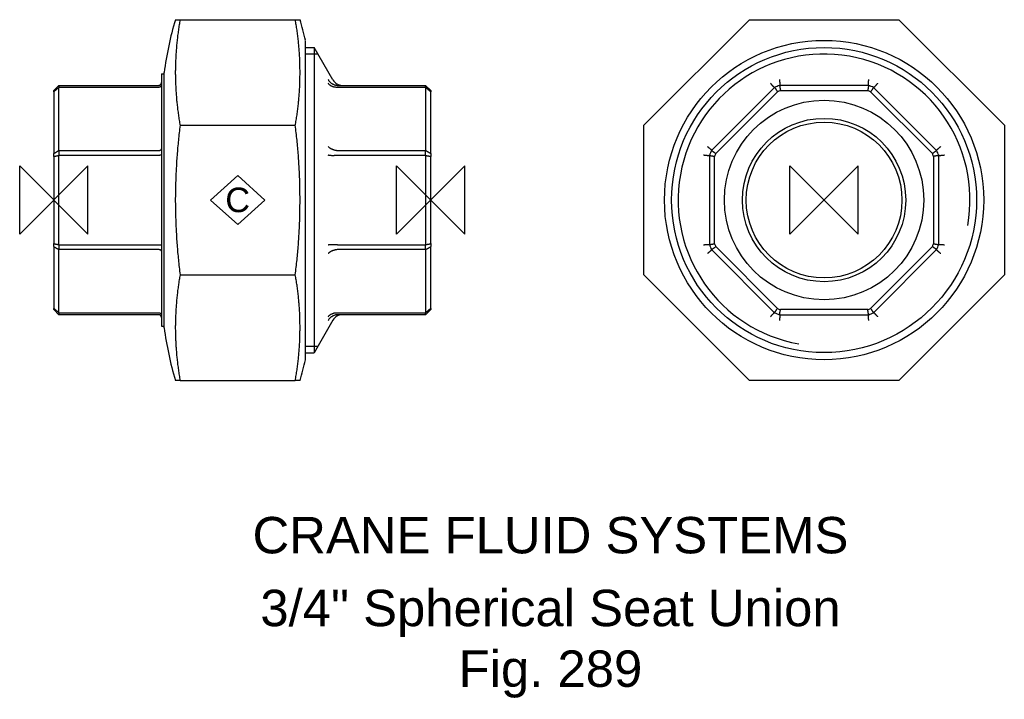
# Model space of a CAD drawing. Extents: x -5 to 131, y -69 to 25.
import ezdxf

# ---------------------------------------------------------------- set-up
doc = ezdxf.new("R2010")
doc.units = 0
doc.header["$MEASUREMENT"] = 0
doc.layers.get('0').update_dxf_attribs({"linetype": 'CONTINUOUS'})
for name, color, linetype in [('DETAIL', 2, 'CONTINUOUS'), ('ORIGIN', 6, 'CONTINUOUS'), ('SYMBOL', 3, 'CONTINUOUS')]:
    doc.layers.add(name, color=color, linetype=linetype)
doc.layers.add('TEXT', color=7, linetype='CONTINUOUS', lineweight=13)
doc.styles.add('fastrack', font='ARIAL.TTF')

# ---------------------------------------------------------------- blocks, each defined once
blk = doc.blocks.new('C Symbol')
at = {"layer": 'SYMBOL'}
for p, q in [((-10, 0), (0, 9)), ((0, 9), (10, 0)), ((0, -9), (-10, 0)), ((10, 0), (0, -9))]:
    blk.add_line(p, q, dxfattribs=at)
at = {"layer": 'SYMBOL', "insert": (0, 0), "char_height": 9, "attachment_point": 5, "style": 'fastrack'}
blk.add_mtext('C', dxfattribs=at)
blk = doc.blocks.new('ZPO')
at = {"layer": 'ORIGIN'}
for p, q in [((-20, 20), (20, -20)), ((20, 20), (-20, -20)), ((-20, -20), (-20, 20)), ((20, -20), (20, 20))]:
    blk.add_line(p, q, dxfattribs=at)

msp = doc.modelspace()

# ---------------------------------------------------------------- linework, layer by layer
at = {"layer": 'DETAIL'}
for p, q in [((16.7, 24.76), (17.36, 24.76)), ((17.36, 24.76), (33.18, 24.76)), ((33.18, 24.76), (33.84, 24.76)), ((81.09, 10.26), (95.59, 24.76)), ((95.59, 24.76), (116.11, 24.76)), ((116.11, 24.76), (130.62, 10.26)), ((34.58, -21.93), (34.58, 21.93)), ((34.58, 20.95), (35.79, 20.95)), ((38.36, 16.5), (35.79, 20.95)), ((35.79, 20.95), (35.79, -20.96)), ((36.31, 20.05), (34.58, 20.05)), ((14.8, 17.33), (14.8, -17.34)), ((14.8, 17.33), (15.15, 17.33)), ((15.15, -17.53), (15.15, 17.53)), ((0, 15.05), (0.7, 15.75)), ((0, 14.88), (0, 15.05)), ((0.7, 15.75), (0.7, 15.47)), ((0.7, 15.75), (14.4, 15.75)), ((0.7, 6.8), (0.7, 15.47)), ((14.4, 15.47), (0.7, 15.47)), ((39.05, 15.75), (51.09, 15.75)), ((51.09, 15.47), (39.05, 15.47)), ((51.09, 15.75), (51.79, 15.05)), ((51.09, 15.47), (51.09, 15.75)), ((51.09, 15.47), (51.09, 6.8)), ((51.79, 15.05), (51.79, 14.88)), ((99.05, 15.47), (90.38, 6.8)), ((99.05, 15.47), (99.04, 15.47)), ((111.98, 15.75), (99.72, 15.75)), ((99.73, 15.75), (99.72, 15.75)), ((99.86, 15.05), (111.85, 15.05)), ((111.98, 15.75), (111.98, 15.75)), ((121.32, 6.8), (112.66, 15.47)), ((112.66, 15.47), (112.66, 15.47)), ((0, 14.88), (0, 6.4)), ((51.79, 6.4), (51.79, 14.88)), ((90.97, 6.4), (99.45, 14.88)), ((112.25, 14.88), (120.73, 6.4)), ((17.36, 10.26), (33.18, 10.26)), ((81.09, -10.26), (81.09, 10.26)), ((130.62, 10.26), (130.62, -10.26)), ((0.7, 6.8), (0.7, 6.13)), ((0.7, 6.8), (14.4, 6.8)), ((39.05, 6.8), (51.09, 6.8)), ((51.09, 6.13), (51.09, 6.8)), ((90.38, 6.81), (90.38, 6.8)), ((121.32, 6.8), (121.32, 6.81)), ((0, 5.99), (0, 6.4)), ((0, 5.99), (0, -5.99)), ((0.7, -6.13), (0.7, 6.13)), ((14.4, 6.13), (0.7, 6.13)), ((51.09, 6.13), (39.05, 6.13)), ((51.09, 6.13), (51.09, -6.13)), ((51.79, 6.4), (51.79, 5.99)), ((51.79, -5.99), (51.79, 5.99)), ((90.1, 6.13), (90.1, -6.13)), ((90.1, 6.13), (90.1, 6.13)), ((90.8, -5.99), (90.8, 5.99)), ((120.9, 5.99), (120.9, -5.99)), ((121.6, -6.13), (121.6, 6.13)), ((121.6, 6.13), (121.6, 6.13)), ((0, -6.4), (0, -5.99)), ((0, -6.4), (0, -14.88)), ((0.7, -6.13), (0.7, -6.8)), ((0.7, -6.13), (14.4, -6.13)), ((39.05, -6.13), (51.09, -6.13)), ((51.09, -6.8), (51.09, -6.13)), ((51.79, -5.99), (51.79, -6.4)), ((51.79, -14.88), (51.79, -6.4)), ((90.1, -6.13), (90.1, -6.13)), ((99.45, -14.88), (90.97, -6.4)), ((120.73, -6.4), (112.25, -14.88)), ((121.6, -6.13), (121.6, -6.13)), ((0.7, -15.47), (0.7, -6.8)), ((14.4, -6.8), (0.7, -6.8)), ((51.09, -6.8), (39.05, -6.8)), ((51.09, -6.8), (51.09, -15.47)), ((90.38, -6.8), (99.05, -15.47)), ((90.38, -6.8), (90.38, -6.81)), ((112.66, -15.47), (121.32, -6.8)), ((121.32, -6.81), (121.32, -6.8)), ((17.36, -10.26), (33.18, -10.26)), ((95.59, -24.77), (81.09, -10.26)), ((130.62, -10.26), (116.11, -24.77)), ((0, -15.05), (0, -14.88)), ((51.79, -14.88), (51.79, -15.05)), ((0, -15.05), (0.7, -15.75)), ((0.7, -15.47), (0.7, -15.75)), ((0.7, -15.47), (14.4, -15.47)), ((14.4, -15.75), (0.7, -15.75)), ((39.05, -15.47), (51.09, -15.47)), ((51.09, -15.75), (39.05, -15.75)), ((51.09, -15.75), (51.79, -15.05)), ((51.09, -15.75), (51.09, -15.47)), ((99.04, -15.47), (99.05, -15.47)), ((99.72, -15.75), (111.98, -15.75)), ((99.72, -15.75), (99.73, -15.75)), ((111.85, -15.05), (99.86, -15.05)), ((111.98, -15.75), (111.98, -15.75)), ((112.66, -15.47), (112.66, -15.47)), ((14.8, -17.34), (15.15, -17.34)), ((38.36, -16.5), (35.79, -20.96)), ((34.58, -20.05), (36.31, -20.05)), ((34.58, -20.96), (35.79, -20.96)), ((17.36, -24.77), (16.7, -24.77)), ((17.36, -24.77), (33.18, -24.77)), ((33.84, -24.77), (33.18, -24.77)), ((116.11, -24.77), (95.59, -24.77))]:
    msp.add_line(p, q, dxfattribs=at)
at = {"layer": 'DETAIL', "flags": 128}
for points in [[(17.36, 24.76), (17.33, 24.58), (17.29, 24.4), (17.26, 24.22), (17.23, 24.04), (17.2, 23.86), (17.17, 23.68), (17.15, 23.5), (17.12, 23.32), (17.09, 23.13), (17.07, 22.95), (17.04, 22.77), (17.02, 22.59), (17, 22.41), (16.98, 22.23), (16.96, 22.05), (16.94, 21.87), (16.92, 21.69), (16.9, 21.51), (16.88, 21.33), (16.87, 21.16), (16.85, 20.98), (16.84, 20.8), (16.82, 20.62), (16.81, 20.44), (16.8, 20.27), (16.79, 20.09), (16.77, 19.92), (16.76, 19.74), (16.76, 19.57), (16.75, 19.39), (16.74, 19.22), (16.73, 19.04), (16.73, 18.87), (16.72, 18.7), (16.72, 18.53), (16.71, 18.36), (16.71, 18.19), (16.71, 18.02), (16.71, 17.85), (16.7, 17.68), (16.7, 17.51), (16.7, 17.34), (16.71, 17.18), (16.71, 17.01), (16.71, 16.84), (16.71, 16.67), (16.72, 16.5), (16.72, 16.32), (16.73, 16.15), (16.73, 15.98), (16.74, 15.81), (16.75, 15.63), (16.76, 15.46), (16.76, 15.28), (16.77, 15.11), (16.79, 14.93), (16.8, 14.75), (16.81, 14.58), (16.82, 14.4), (16.84, 14.22), (16.85, 14.05), (16.87, 13.87), (16.88, 13.69), (16.9, 13.51), (16.92, 13.33), (16.94, 13.15), (16.96, 12.97), (16.98, 12.79), (17, 12.61), (17.02, 12.43), (17.04, 12.25), (17.07, 12.07), (17.09, 11.89), (17.12, 11.71), (17.15, 11.53), (17.17, 11.35), (17.2, 11.16), (17.23, 10.98), (17.26, 10.8), (17.29, 10.62), (17.33, 10.44), (17.36, 10.26)], [(33.18, 10.26), (33.22, 10.44), (33.25, 10.62), (33.28, 10.8), (33.31, 10.98), (33.34, 11.16), (33.37, 11.35), (33.4, 11.53), (33.42, 11.71), (33.45, 11.89), (33.47, 12.07), (33.5, 12.25), (33.52, 12.43), (33.54, 12.61), (33.57, 12.79), (33.59, 12.97), (33.61, 13.15), (33.62, 13.33), (33.64, 13.51), (33.66, 13.69), (33.68, 13.87), (33.69, 14.05), (33.71, 14.22), (33.72, 14.4), (33.73, 14.58), (33.75, 14.75), (33.76, 14.93), (33.77, 15.11), (33.78, 15.28), (33.79, 15.46), (33.79, 15.63), (33.8, 15.81), (33.81, 15.98), (33.82, 16.15), (33.82, 16.32), (33.83, 16.5), (33.83, 16.67), (33.83, 16.84), (33.83, 17.01), (33.84, 17.18), (33.84, 17.34), (33.84, 17.51), (33.84, 17.68), (33.84, 17.85), (33.83, 18.02), (33.83, 18.19), (33.83, 18.36), (33.83, 18.53), (33.82, 18.7), (33.82, 18.87), (33.81, 19.04), (33.8, 19.22), (33.79, 19.39), (33.79, 19.57), (33.78, 19.74), (33.77, 19.92), (33.76, 20.09), (33.75, 20.27), (33.73, 20.44), (33.72, 20.62), (33.71, 20.8), (33.69, 20.98), (33.68, 21.16), (33.66, 21.33), (33.64, 21.51), (33.62, 21.69), (33.61, 21.87), (33.59, 22.05), (33.57, 22.23), (33.54, 22.41), (33.52, 22.59), (33.5, 22.77), (33.47, 22.95), (33.45, 23.13), (33.42, 23.32), (33.4, 23.5), (33.37, 23.68), (33.34, 23.86), (33.31, 24.04), (33.28, 24.22), (33.25, 24.4), (33.22, 24.58), (33.18, 24.76)], [(37.7, 16.55), (37.73, 16.49), (37.77, 16.43), (37.81, 16.38), (37.85, 16.33), (37.89, 16.28), (37.94, 16.23), (37.98, 16.18), (38.03, 16.14), (38.08, 16.09), (38.13, 16.05), (38.19, 16.02), (38.24, 15.98), (38.3, 15.95), (38.36, 15.92), (38.42, 15.89), (38.48, 15.86), (38.54, 15.84), (38.61, 15.82), (38.67, 15.8), (38.73, 15.78), (38.8, 15.77), (38.87, 15.76), (38.93, 15.75), (39, 15.75)], [(99.71, 16.55), (99.72, 16.49), (99.72, 16.43), (99.73, 16.38), (99.73, 16.33), (99.74, 16.28), (99.74, 16.23), (99.75, 16.18), (99.75, 16.14), (99.75, 16.09), (99.76, 16.05), (99.76, 16.02), (99.76, 15.98), (99.76, 15.95), (99.76, 15.92), (99.76, 15.89), (99.76, 15.86), (99.75, 15.84), (99.75, 15.82), (99.75, 15.8), (99.75, 15.78), (99.74, 15.77), (99.74, 15.76), (99.73, 15.75), (99.73, 15.75)], [(111.98, 15.75), (111.97, 15.75), (111.97, 15.76), (111.96, 15.77), (111.96, 15.78), (111.95, 15.8), (111.95, 15.82), (111.95, 15.84), (111.95, 15.86), (111.94, 15.89), (111.94, 15.92), (111.94, 15.95), (111.94, 15.98), (111.95, 16.02), (111.95, 16.05), (111.95, 16.09), (111.95, 16.14), (111.96, 16.18), (111.96, 16.23), (111.96, 16.28), (111.97, 16.33), (111.97, 16.38), (111.98, 16.43), (111.99, 16.49), (111.99, 16.55)], [(0, 14.88), (0.03, 14.91), (0.06, 14.93), (0.09, 14.95), (0.12, 14.98), (0.15, 15), (0.17, 15.03), (0.2, 15.05), (0.23, 15.08), (0.26, 15.1), (0.29, 15.13), (0.32, 15.15), (0.35, 15.18), (0.38, 15.2), (0.41, 15.22), (0.44, 15.25), (0.47, 15.27), (0.5, 15.3), (0.52, 15.32), (0.55, 15.35), (0.58, 15.37), (0.61, 15.4), (0.64, 15.42), (0.67, 15.45), (0.7, 15.47)], [(14.4, 15.75), (14.43, 15.75), (14.45, 15.75), (14.48, 15.76), (14.5, 15.76), (14.53, 15.77), (14.55, 15.78), (14.58, 15.79), (14.6, 15.8), (14.62, 15.82), (14.64, 15.83), (14.66, 15.85), (14.68, 15.87), (14.7, 15.89), (14.72, 15.91), (14.73, 15.93), (14.75, 15.95), (14.76, 15.97), (14.77, 16), (14.78, 16.02), (14.79, 16.05), (14.79, 16.07), (14.8, 16.1), (14.8, 16.12), (14.8, 16.15)], [(14.8, 15.81), (14.8, 15.78), (14.8, 15.76), (14.79, 15.74), (14.79, 15.72), (14.78, 15.7), (14.77, 15.68), (14.76, 15.66), (14.75, 15.64), (14.73, 15.62), (14.72, 15.6), (14.7, 15.59), (14.68, 15.57), (14.66, 15.55), (14.64, 15.54), (14.62, 15.53), (14.6, 15.52), (14.58, 15.5), (14.55, 15.5), (14.53, 15.49), (14.5, 15.48), (14.48, 15.48), (14.45, 15.47), (14.43, 15.47), (14.4, 15.47)], [(39, 15.47), (38.93, 15.47), (38.87, 15.47), (38.8, 15.47), (38.73, 15.48), (38.67, 15.49), (38.61, 15.5), (38.54, 15.51), (38.48, 15.52), (38.42, 15.54), (38.36, 15.56), (38.3, 15.58), (38.24, 15.61), (38.19, 15.63), (38.13, 15.66), (38.08, 15.69), (38.03, 15.73), (37.98, 15.76), (37.94, 15.79), (37.89, 15.83), (37.85, 15.87), (37.81, 15.91), (37.77, 15.95), (37.73, 16), (37.7, 16.04)], [(39, 15.75), (39, 15.75), (39, 15.75), (39, 15.75), (39.01, 15.75), (39.01, 15.75), (39.01, 15.75), (39.01, 15.75), (39.02, 15.75), (39.02, 15.75), (39.02, 15.75), (39.02, 15.75), (39.02, 15.75), (39.03, 15.75), (39.03, 15.75), (39.03, 15.75), (39.03, 15.75), (39.04, 15.75), (39.04, 15.75), (39.04, 15.75), (39.04, 15.75), (39.04, 15.75), (39.05, 15.75), (39.05, 15.75), (39.05, 15.75)], [(39.05, 15.47), (39.05, 15.47), (39.05, 15.47), (39.04, 15.47), (39.04, 15.47), (39.04, 15.47), (39.04, 15.47), (39.04, 15.47), (39.03, 15.47), (39.03, 15.47), (39.03, 15.47), (39.03, 15.47), (39.02, 15.47), (39.02, 15.47), (39.02, 15.47), (39.02, 15.47), (39.02, 15.47), (39.01, 15.47), (39.01, 15.47), (39.01, 15.47), (39.01, 15.47), (39, 15.47), (39, 15.47), (39, 15.47), (39, 15.47)], [(51.09, 15.47), (51.12, 15.45), (51.15, 15.42), (51.18, 15.4), (51.21, 15.37), (51.24, 15.35), (51.27, 15.32), (51.29, 15.3), (51.32, 15.27), (51.35, 15.25), (51.38, 15.22), (51.41, 15.2), (51.44, 15.18), (51.47, 15.15), (51.5, 15.13), (51.53, 15.1), (51.56, 15.08), (51.59, 15.05), (51.62, 15.03), (51.64, 15), (51.67, 14.98), (51.7, 14.95), (51.73, 14.93), (51.76, 14.91), (51.79, 14.88)], [(99.04, 15.47), (99.04, 15.47), (99.03, 15.47), (99.02, 15.47), (99.01, 15.48), (98.99, 15.49), (98.98, 15.5), (98.96, 15.51), (98.95, 15.52), (98.93, 15.54), (98.91, 15.56), (98.88, 15.58), (98.86, 15.61), (98.84, 15.63), (98.81, 15.66), (98.78, 15.69), (98.75, 15.73), (98.72, 15.76), (98.69, 15.79), (98.66, 15.83), (98.63, 15.87), (98.6, 15.91), (98.56, 15.95), (98.53, 16), (98.49, 16.04)], [(99.05, 15.47), (99.06, 15.45), (99.08, 15.42), (99.1, 15.4), (99.11, 15.37), (99.13, 15.35), (99.15, 15.32), (99.16, 15.3), (99.18, 15.27), (99.2, 15.25), (99.21, 15.22), (99.23, 15.2), (99.25, 15.18), (99.26, 15.15), (99.28, 15.13), (99.3, 15.1), (99.31, 15.08), (99.33, 15.05), (99.35, 15.03), (99.36, 15), (99.38, 14.98), (99.4, 14.95), (99.41, 14.93), (99.43, 14.91), (99.45, 14.88)], [(99.72, 15.75), (99.73, 15.72), (99.73, 15.69), (99.74, 15.66), (99.75, 15.63), (99.75, 15.6), (99.76, 15.57), (99.76, 15.55), (99.77, 15.52), (99.77, 15.49), (99.78, 15.46), (99.78, 15.43), (99.79, 15.4), (99.8, 15.37), (99.8, 15.34), (99.81, 15.31), (99.81, 15.28), (99.82, 15.25), (99.82, 15.22), (99.83, 15.2), (99.83, 15.17), (99.84, 15.14), (99.85, 15.11), (99.85, 15.08), (99.86, 15.05)], [(111.98, 15.75), (111.97, 15.72), (111.97, 15.69), (111.96, 15.66), (111.96, 15.63), (111.95, 15.6), (111.95, 15.57), (111.94, 15.55), (111.93, 15.52), (111.93, 15.49), (111.92, 15.46), (111.92, 15.43), (111.91, 15.4), (111.91, 15.37), (111.9, 15.34), (111.9, 15.31), (111.89, 15.28), (111.88, 15.25), (111.88, 15.22), (111.87, 15.2), (111.87, 15.17), (111.86, 15.14), (111.86, 15.11), (111.85, 15.08), (111.85, 15.05)], [(112.66, 15.47), (112.64, 15.45), (112.62, 15.42), (112.6, 15.4), (112.59, 15.37), (112.57, 15.35), (112.55, 15.32), (112.54, 15.3), (112.52, 15.27), (112.5, 15.25), (112.49, 15.22), (112.47, 15.2), (112.45, 15.18), (112.44, 15.15), (112.42, 15.13), (112.4, 15.1), (112.39, 15.08), (112.37, 15.05), (112.35, 15.03), (112.34, 15), (112.32, 14.98), (112.3, 14.95), (112.29, 14.93), (112.27, 14.91), (112.25, 14.88)], [(113.21, 16.04), (113.17, 16), (113.14, 15.95), (113.1, 15.91), (113.07, 15.87), (113.04, 15.83), (113.01, 15.79), (112.98, 15.76), (112.95, 15.73), (112.92, 15.69), (112.89, 15.66), (112.87, 15.63), (112.84, 15.61), (112.82, 15.58), (112.8, 15.56), (112.78, 15.54), (112.76, 15.52), (112.74, 15.51), (112.72, 15.5), (112.71, 15.49), (112.69, 15.48), (112.68, 15.47), (112.67, 15.47), (112.66, 15.47), (112.66, 15.47)], [(17.36, 10.26), (17.33, 10), (17.29, 9.75), (17.26, 9.49), (17.23, 9.23), (17.2, 8.98), (17.17, 8.72), (17.15, 8.46), (17.12, 8.21), (17.09, 7.95), (17.07, 7.7), (17.04, 7.44), (17.02, 7.19), (17, 6.93), (16.98, 6.68), (16.96, 6.42), (16.94, 6.17), (16.92, 5.91), (16.9, 5.66), (16.88, 5.41), (16.87, 5.15), (16.85, 4.9), (16.84, 4.65), (16.82, 4.4), (16.81, 4.15), (16.8, 3.9), (16.79, 3.65), (16.77, 3.4), (16.76, 3.15), (16.76, 2.9), (16.75, 2.66), (16.74, 2.41), (16.73, 2.17), (16.73, 1.92), (16.72, 1.68), (16.72, 1.44), (16.71, 1.19), (16.71, 0.95), (16.71, 0.71), (16.71, 0.47), (16.7, 0.24), (16.7, 0), (16.7, -0.24), (16.71, -0.47), (16.71, -0.71), (16.71, -0.95), (16.71, -1.19), (16.72, -1.44), (16.72, -1.68), (16.73, -1.92), (16.73, -2.17), (16.74, -2.41), (16.75, -2.66), (16.76, -2.9), (16.76, -3.15), (16.77, -3.4), (16.79, -3.65), (16.8, -3.9), (16.81, -4.15), (16.82, -4.4), (16.84, -4.65), (16.85, -4.9), (16.87, -5.15), (16.88, -5.41), (16.9, -5.66), (16.92, -5.91), (16.94, -6.17), (16.96, -6.42), (16.98, -6.68), (17, -6.93), (17.02, -7.19), (17.04, -7.44), (17.07, -7.7), (17.09, -7.95), (17.12, -8.21), (17.15, -8.46), (17.17, -8.72), (17.2, -8.98), (17.23, -9.23), (17.26, -9.49), (17.29, -9.75), (17.33, -10), (17.36, -10.26)], [(33.18, -10.26), (33.22, -10), (33.25, -9.75), (33.28, -9.49), (33.31, -9.23), (33.34, -8.98), (33.37, -8.72), (33.4, -8.46), (33.42, -8.21), (33.45, -7.95), (33.47, -7.7), (33.5, -7.44), (33.52, -7.19), (33.54, -6.93), (33.57, -6.68), (33.59, -6.42), (33.61, -6.17), (33.62, -5.91), (33.64, -5.66), (33.66, -5.41), (33.68, -5.15), (33.69, -4.9), (33.71, -4.65), (33.72, -4.4), (33.73, -4.15), (33.75, -3.9), (33.76, -3.65), (33.77, -3.4), (33.78, -3.15), (33.79, -2.9), (33.79, -2.66), (33.8, -2.41), (33.81, -2.17), (33.82, -1.92), (33.82, -1.68), (33.83, -1.44), (33.83, -1.19), (33.83, -0.95), (33.83, -0.71), (33.84, -0.47), (33.84, -0.24), (33.84, 0), (33.84, 0.24), (33.84, 0.47), (33.83, 0.71), (33.83, 0.95), (33.83, 1.19), (33.83, 1.44), (33.82, 1.68), (33.82, 1.92), (33.81, 2.17), (33.8, 2.41), (33.79, 2.66), (33.79, 2.9), (33.78, 3.15), (33.77, 3.4), (33.76, 3.65), (33.75, 3.9), (33.73, 4.15), (33.72, 4.4), (33.71, 4.65), (33.69, 4.9), (33.68, 5.15), (33.66, 5.41), (33.64, 5.66), (33.62, 5.91), (33.61, 6.17), (33.59, 6.42), (33.57, 6.68), (33.54, 6.93), (33.52, 7.19), (33.5, 7.44), (33.47, 7.7), (33.45, 7.95), (33.42, 8.21), (33.4, 8.46), (33.37, 8.72), (33.34, 8.98), (33.31, 9.23), (33.28, 9.49), (33.25, 9.75), (33.22, 10), (33.18, 10.26)], [(0, 6.4), (0.03, 6.42), (0.06, 6.44), (0.09, 6.45), (0.12, 6.47), (0.15, 6.49), (0.17, 6.5), (0.2, 6.52), (0.23, 6.54), (0.26, 6.55), (0.29, 6.57), (0.32, 6.59), (0.35, 6.6), (0.38, 6.62), (0.41, 6.64), (0.44, 6.65), (0.47, 6.67), (0.5, 6.69), (0.52, 6.7), (0.55, 6.72), (0.58, 6.74), (0.61, 6.75), (0.64, 6.77), (0.67, 6.79), (0.7, 6.8)], [(14.4, 6.8), (14.43, 6.8), (14.45, 6.81), (14.48, 6.81), (14.5, 6.81), (14.53, 6.82), (14.55, 6.82), (14.58, 6.83), (14.6, 6.84), (14.62, 6.84), (14.64, 6.85), (14.66, 6.86), (14.68, 6.87), (14.7, 6.88), (14.72, 6.89), (14.73, 6.91), (14.75, 6.92), (14.76, 6.93), (14.77, 6.95), (14.78, 6.96), (14.79, 6.97), (14.79, 6.99), (14.8, 7), (14.8, 7.02), (14.8, 7.03)], [(37.7, 7.36), (37.73, 7.32), (37.77, 7.29), (37.81, 7.25), (37.85, 7.22), (37.89, 7.19), (37.94, 7.16), (37.98, 7.13), (38.03, 7.1), (38.08, 7.07), (38.13, 7.04), (38.19, 7.02), (38.24, 6.99), (38.3, 6.97), (38.36, 6.95), (38.42, 6.93), (38.48, 6.91), (38.54, 6.89), (38.61, 6.87), (38.67, 6.86), (38.73, 6.84), (38.8, 6.83), (38.87, 6.82), (38.93, 6.81), (39, 6.81)], [(39, 6.81), (39, 6.81), (39, 6.81), (39, 6.81), (39.01, 6.81), (39.01, 6.81), (39.01, 6.81), (39.01, 6.81), (39.02, 6.81), (39.02, 6.81), (39.02, 6.8), (39.02, 6.8), (39.02, 6.8), (39.03, 6.8), (39.03, 6.8), (39.03, 6.8), (39.03, 6.8), (39.04, 6.8), (39.04, 6.8), (39.04, 6.8), (39.04, 6.8), (39.04, 6.8), (39.05, 6.8), (39.05, 6.8), (39.05, 6.8)], [(51.09, 6.8), (51.12, 6.79), (51.15, 6.77), (51.18, 6.75), (51.21, 6.74), (51.24, 6.72), (51.27, 6.7), (51.29, 6.69), (51.32, 6.67), (51.35, 6.65), (51.38, 6.64), (51.41, 6.62), (51.44, 6.6), (51.47, 6.59), (51.5, 6.57), (51.53, 6.55), (51.56, 6.54), (51.59, 6.52), (51.62, 6.5), (51.64, 6.49), (51.67, 6.47), (51.7, 6.45), (51.73, 6.44), (51.76, 6.42), (51.79, 6.4)], [(89.81, 7.36), (89.85, 7.32), (89.9, 7.29), (89.94, 7.25), (89.98, 7.22), (90.02, 7.19), (90.06, 7.16), (90.09, 7.13), (90.13, 7.1), (90.16, 7.07), (90.19, 7.04), (90.22, 7.02), (90.24, 6.99), (90.27, 6.97), (90.29, 6.95), (90.31, 6.93), (90.33, 6.91), (90.34, 6.89), (90.35, 6.87), (90.37, 6.86), (90.37, 6.84), (90.38, 6.83), (90.38, 6.82), (90.38, 6.81), (90.38, 6.81)], [(90.38, 6.8), (90.41, 6.79), (90.43, 6.77), (90.45, 6.75), (90.48, 6.74), (90.5, 6.72), (90.53, 6.7), (90.55, 6.69), (90.58, 6.67), (90.6, 6.65), (90.63, 6.64), (90.65, 6.62), (90.68, 6.6), (90.7, 6.59), (90.72, 6.57), (90.75, 6.55), (90.77, 6.54), (90.8, 6.52), (90.82, 6.5), (90.85, 6.49), (90.87, 6.47), (90.9, 6.45), (90.92, 6.44), (90.95, 6.42), (90.97, 6.4)], [(120.73, 6.4), (120.76, 6.42), (120.78, 6.44), (120.81, 6.45), (120.83, 6.47), (120.85, 6.49), (120.88, 6.5), (120.9, 6.52), (120.93, 6.54), (120.95, 6.55), (120.98, 6.57), (121, 6.59), (121.03, 6.6), (121.05, 6.62), (121.08, 6.64), (121.1, 6.65), (121.12, 6.67), (121.15, 6.69), (121.17, 6.7), (121.2, 6.72), (121.22, 6.74), (121.25, 6.75), (121.27, 6.77), (121.3, 6.79), (121.32, 6.8)], [(121.32, 6.81), (121.32, 6.81), (121.32, 6.82), (121.32, 6.83), (121.33, 6.84), (121.34, 6.86), (121.35, 6.87), (121.36, 6.89), (121.38, 6.91), (121.39, 6.93), (121.41, 6.95), (121.44, 6.97), (121.46, 6.99), (121.49, 7.02), (121.51, 7.04), (121.54, 7.07), (121.58, 7.1), (121.61, 7.13), (121.65, 7.16), (121.68, 7.19), (121.72, 7.22), (121.76, 7.25), (121.81, 7.29), (121.85, 7.32), (121.89, 7.36)], [(0, 5.99), (0.03, 6), (0.06, 6.01), (0.09, 6.01), (0.12, 6.02), (0.15, 6.02), (0.17, 6.03), (0.2, 6.03), (0.23, 6.04), (0.26, 6.04), (0.29, 6.05), (0.32, 6.06), (0.35, 6.06), (0.38, 6.07), (0.41, 6.07), (0.44, 6.08), (0.47, 6.08), (0.5, 6.09), (0.52, 6.09), (0.55, 6.1), (0.58, 6.11), (0.61, 6.11), (0.64, 6.12), (0.67, 6.12), (0.7, 6.13)], [(14.8, 6.2), (14.8, 6.2), (14.8, 6.19), (14.79, 6.19), (14.79, 6.18), (14.78, 6.18), (14.77, 6.17), (14.76, 6.17), (14.75, 6.17), (14.73, 6.16), (14.72, 6.16), (14.7, 6.15), (14.68, 6.15), (14.66, 6.15), (14.64, 6.14), (14.62, 6.14), (14.6, 6.14), (14.58, 6.14), (14.55, 6.13), (14.53, 6.13), (14.5, 6.13), (14.48, 6.13), (14.45, 6.13), (14.43, 6.13), (14.4, 6.13)], [(39, 6.13), (38.93, 6.12), (38.87, 6.11), (38.8, 6.11), (38.73, 6.11), (38.67, 6.1), (38.61, 6.1), (38.54, 6.1), (38.48, 6.09), (38.42, 6.09), (38.36, 6.09), (38.3, 6.09), (38.24, 6.09), (38.19, 6.09), (38.13, 6.1), (38.08, 6.1), (38.03, 6.1), (37.98, 6.1), (37.94, 6.11), (37.89, 6.11), (37.85, 6.12), (37.81, 6.12), (37.77, 6.13), (37.73, 6.14), (37.7, 6.14)], [(39.05, 6.13), (39.05, 6.13), (39.05, 6.13), (39.04, 6.13), (39.04, 6.13), (39.04, 6.13), (39.04, 6.13), (39.04, 6.13), (39.03, 6.13), (39.03, 6.13), (39.03, 6.13), (39.03, 6.13), (39.02, 6.13), (39.02, 6.13), (39.02, 6.13), (39.02, 6.13), (39.02, 6.13), (39.01, 6.13), (39.01, 6.13), (39.01, 6.13), (39.01, 6.13), (39, 6.13), (39, 6.13), (39, 6.13), (39, 6.13)], [(51.09, 6.13), (51.12, 6.12), (51.15, 6.12), (51.18, 6.11), (51.21, 6.11), (51.24, 6.1), (51.27, 6.09), (51.29, 6.09), (51.32, 6.08), (51.35, 6.08), (51.38, 6.07), (51.41, 6.07), (51.44, 6.06), (51.47, 6.06), (51.5, 6.05), (51.53, 6.04), (51.56, 6.04), (51.59, 6.03), (51.62, 6.03), (51.64, 6.02), (51.67, 6.02), (51.7, 6.01), (51.73, 6.01), (51.76, 6), (51.79, 5.99)], [(90.1, 6.13), (90.1, 6.12), (90.09, 6.11), (90.08, 6.11), (90.07, 6.11), (90.05, 6.1), (90.03, 6.1), (90.01, 6.1), (89.99, 6.09), (89.96, 6.09), (89.94, 6.09), (89.9, 6.09), (89.87, 6.09), (89.84, 6.09), (89.8, 6.1), (89.76, 6.1), (89.71, 6.1), (89.67, 6.1), (89.62, 6.11), (89.57, 6.11), (89.52, 6.12), (89.47, 6.12), (89.42, 6.13), (89.36, 6.14), (89.3, 6.14)], [(90.1, 6.13), (90.13, 6.12), (90.16, 6.12), (90.19, 6.11), (90.22, 6.11), (90.25, 6.1), (90.28, 6.09), (90.31, 6.09), (90.33, 6.08), (90.36, 6.08), (90.39, 6.07), (90.42, 6.07), (90.45, 6.06), (90.48, 6.06), (90.51, 6.05), (90.54, 6.04), (90.57, 6.04), (90.6, 6.03), (90.63, 6.03), (90.66, 6.02), (90.68, 6.02), (90.71, 6.01), (90.74, 6.01), (90.77, 6), (90.8, 5.99)], [(121.6, 6.13), (121.57, 6.12), (121.54, 6.12), (121.51, 6.11), (121.48, 6.11), (121.46, 6.1), (121.43, 6.09), (121.4, 6.09), (121.37, 6.08), (121.34, 6.08), (121.31, 6.07), (121.28, 6.07), (121.25, 6.06), (121.22, 6.06), (121.19, 6.05), (121.16, 6.04), (121.13, 6.04), (121.11, 6.03), (121.08, 6.03), (121.05, 6.02), (121.02, 6.02), (120.99, 6.01), (120.96, 6.01), (120.93, 6), (120.9, 5.99)], [(122.4, 6.14), (122.34, 6.14), (122.29, 6.13), (122.23, 6.12), (122.18, 6.12), (122.13, 6.11), (122.08, 6.11), (122.03, 6.1), (121.99, 6.1), (121.95, 6.1), (121.91, 6.1), (121.87, 6.09), (121.83, 6.09), (121.8, 6.09), (121.77, 6.09), (121.74, 6.09), (121.71, 6.09), (121.69, 6.1), (121.67, 6.1), (121.65, 6.1), (121.63, 6.11), (121.62, 6.11), (121.61, 6.11), (121.61, 6.12), (121.6, 6.13)], [(0, -5.99), (0.03, -6), (0.06, -6.01), (0.09, -6.01), (0.12, -6.02), (0.15, -6.02), (0.17, -6.03), (0.2, -6.03), (0.23, -6.04), (0.26, -6.04), (0.29, -6.05), (0.32, -6.06), (0.35, -6.06), (0.38, -6.07), (0.41, -6.07), (0.44, -6.08), (0.47, -6.08), (0.5, -6.09), (0.52, -6.09), (0.55, -6.1), (0.58, -6.11), (0.61, -6.11), (0.64, -6.12), (0.67, -6.12), (0.7, -6.13)], [(0, -6.4), (0.03, -6.42), (0.06, -6.44), (0.09, -6.45), (0.12, -6.47), (0.15, -6.49), (0.17, -6.5), (0.2, -6.52), (0.23, -6.54), (0.26, -6.55), (0.29, -6.57), (0.32, -6.59), (0.35, -6.6), (0.38, -6.62), (0.41, -6.64), (0.44, -6.65), (0.47, -6.67), (0.5, -6.69), (0.52, -6.7), (0.55, -6.72), (0.58, -6.74), (0.61, -6.75), (0.64, -6.77), (0.67, -6.79), (0.7, -6.8)], [(14.4, -6.13), (14.43, -6.13), (14.45, -6.13), (14.48, -6.13), (14.5, -6.13), (14.53, -6.13), (14.55, -6.13), (14.58, -6.14), (14.6, -6.14), (14.62, -6.14), (14.64, -6.14), (14.66, -6.15), (14.68, -6.15), (14.7, -6.15), (14.72, -6.16), (14.73, -6.16), (14.75, -6.17), (14.76, -6.17), (14.77, -6.17), (14.78, -6.18), (14.79, -6.18), (14.79, -6.19), (14.8, -6.19), (14.8, -6.2), (14.8, -6.2)], [(37.7, -6.14), (37.73, -6.14), (37.77, -6.13), (37.81, -6.12), (37.85, -6.12), (37.89, -6.11), (37.94, -6.11), (37.98, -6.1), (38.03, -6.1), (38.08, -6.1), (38.13, -6.1), (38.19, -6.09), (38.24, -6.09), (38.3, -6.09), (38.36, -6.09), (38.42, -6.09), (38.48, -6.09), (38.54, -6.1), (38.61, -6.1), (38.67, -6.1), (38.73, -6.11), (38.8, -6.11), (38.87, -6.11), (38.93, -6.12), (39, -6.13)], [(39, -6.13), (39, -6.13), (39, -6.13), (39, -6.13), (39.01, -6.13), (39.01, -6.13), (39.01, -6.13), (39.01, -6.13), (39.02, -6.13), (39.02, -6.13), (39.02, -6.13), (39.02, -6.13), (39.02, -6.13), (39.03, -6.13), (39.03, -6.13), (39.03, -6.13), (39.03, -6.13), (39.04, -6.13), (39.04, -6.13), (39.04, -6.13), (39.04, -6.13), (39.04, -6.13), (39.05, -6.13), (39.05, -6.13), (39.05, -6.13)], [(51.09, -6.13), (51.12, -6.12), (51.15, -6.12), (51.18, -6.11), (51.21, -6.11), (51.24, -6.1), (51.27, -6.09), (51.29, -6.09), (51.32, -6.08), (51.35, -6.08), (51.38, -6.07), (51.41, -6.07), (51.44, -6.06), (51.47, -6.06), (51.5, -6.05), (51.53, -6.04), (51.56, -6.04), (51.59, -6.03), (51.62, -6.03), (51.64, -6.02), (51.67, -6.02), (51.7, -6.01), (51.73, -6.01), (51.76, -6), (51.79, -5.99)], [(51.09, -6.8), (51.12, -6.79), (51.15, -6.77), (51.18, -6.75), (51.21, -6.74), (51.24, -6.72), (51.27, -6.7), (51.29, -6.69), (51.32, -6.67), (51.35, -6.65), (51.38, -6.64), (51.41, -6.62), (51.44, -6.6), (51.47, -6.59), (51.5, -6.57), (51.53, -6.55), (51.56, -6.54), (51.59, -6.52), (51.62, -6.5), (51.64, -6.49), (51.67, -6.47), (51.7, -6.45), (51.73, -6.44), (51.76, -6.42), (51.79, -6.4)], [(89.3, -6.14), (89.36, -6.14), (89.42, -6.13), (89.47, -6.12), (89.52, -6.12), (89.57, -6.11), (89.62, -6.11), (89.67, -6.1), (89.71, -6.1), (89.76, -6.1), (89.8, -6.1), (89.84, -6.09), (89.87, -6.09), (89.9, -6.09), (89.94, -6.09), (89.96, -6.09), (89.99, -6.09), (90.01, -6.1), (90.03, -6.1), (90.05, -6.1), (90.07, -6.11), (90.08, -6.11), (90.09, -6.11), (90.1, -6.12), (90.1, -6.13)], [(90.1, -6.13), (90.13, -6.12), (90.16, -6.12), (90.19, -6.11), (90.22, -6.11), (90.25, -6.1), (90.28, -6.09), (90.31, -6.09), (90.33, -6.08), (90.36, -6.08), (90.39, -6.07), (90.42, -6.07), (90.45, -6.06), (90.48, -6.06), (90.51, -6.05), (90.54, -6.04), (90.57, -6.04), (90.6, -6.03), (90.63, -6.03), (90.66, -6.02), (90.68, -6.02), (90.71, -6.01), (90.74, -6.01), (90.77, -6), (90.8, -5.99)], [(90.38, -6.8), (90.41, -6.79), (90.43, -6.77), (90.45, -6.75), (90.48, -6.74), (90.5, -6.72), (90.53, -6.7), (90.55, -6.69), (90.58, -6.67), (90.6, -6.65), (90.63, -6.64), (90.65, -6.62), (90.68, -6.6), (90.7, -6.59), (90.72, -6.57), (90.75, -6.55), (90.77, -6.54), (90.8, -6.52), (90.82, -6.5), (90.85, -6.49), (90.87, -6.47), (90.9, -6.45), (90.92, -6.44), (90.95, -6.42), (90.97, -6.4)], [(121.32, -6.8), (121.3, -6.79), (121.27, -6.77), (121.25, -6.75), (121.22, -6.74), (121.2, -6.72), (121.17, -6.7), (121.15, -6.69), (121.12, -6.67), (121.1, -6.65), (121.08, -6.64), (121.05, -6.62), (121.03, -6.6), (121, -6.59), (120.98, -6.57), (120.95, -6.55), (120.93, -6.54), (120.9, -6.52), (120.88, -6.5), (120.85, -6.49), (120.83, -6.47), (120.81, -6.45), (120.78, -6.44), (120.76, -6.42), (120.73, -6.4)], [(120.9, -5.99), (120.93, -6), (120.96, -6.01), (120.99, -6.01), (121.02, -6.02), (121.05, -6.02), (121.08, -6.03), (121.11, -6.03), (121.13, -6.04), (121.16, -6.04), (121.19, -6.05), (121.22, -6.06), (121.25, -6.06), (121.28, -6.07), (121.31, -6.07), (121.34, -6.08), (121.37, -6.08), (121.4, -6.09), (121.43, -6.09), (121.46, -6.1), (121.48, -6.11), (121.51, -6.11), (121.54, -6.12), (121.57, -6.12), (121.6, -6.13)], [(121.6, -6.13), (121.61, -6.12), (121.61, -6.11), (121.62, -6.11), (121.63, -6.11), (121.65, -6.1), (121.67, -6.1), (121.69, -6.1), (121.71, -6.09), (121.74, -6.09), (121.77, -6.09), (121.8, -6.09), (121.83, -6.09), (121.87, -6.09), (121.91, -6.1), (121.95, -6.1), (121.99, -6.1), (122.03, -6.1), (122.08, -6.11), (122.13, -6.11), (122.18, -6.12), (122.23, -6.12), (122.29, -6.13), (122.34, -6.14), (122.4, -6.14)], [(14.8, -7.03), (14.8, -7.02), (14.8, -7), (14.79, -6.99), (14.79, -6.97), (14.78, -6.96), (14.77, -6.95), (14.76, -6.93), (14.75, -6.92), (14.73, -6.91), (14.72, -6.89), (14.7, -6.88), (14.68, -6.87), (14.66, -6.86), (14.64, -6.85), (14.62, -6.84), (14.6, -6.84), (14.58, -6.83), (14.55, -6.82), (14.53, -6.82), (14.5, -6.81), (14.48, -6.81), (14.45, -6.81), (14.43, -6.8), (14.4, -6.8)], [(39, -6.81), (38.93, -6.81), (38.87, -6.82), (38.8, -6.83), (38.73, -6.84), (38.67, -6.86), (38.61, -6.87), (38.54, -6.89), (38.48, -6.91), (38.42, -6.93), (38.36, -6.95), (38.3, -6.97), (38.24, -6.99), (38.19, -7.02), (38.13, -7.04), (38.08, -7.07), (38.03, -7.1), (37.98, -7.13), (37.94, -7.16), (37.89, -7.19), (37.85, -7.22), (37.81, -7.25), (37.77, -7.29), (37.73, -7.32), (37.7, -7.36)], [(39.05, -6.8), (39.05, -6.8), (39.05, -6.8), (39.04, -6.8), (39.04, -6.8), (39.04, -6.8), (39.04, -6.8), (39.04, -6.8), (39.03, -6.8), (39.03, -6.8), (39.03, -6.8), (39.03, -6.8), (39.02, -6.8), (39.02, -6.8), (39.02, -6.8), (39.02, -6.81), (39.02, -6.81), (39.01, -6.81), (39.01, -6.81), (39.01, -6.81), (39.01, -6.81), (39, -6.81), (39, -6.81), (39, -6.81), (39, -6.81)], [(90.38, -6.81), (90.38, -6.81), (90.38, -6.82), (90.38, -6.83), (90.37, -6.84), (90.37, -6.86), (90.35, -6.87), (90.34, -6.89), (90.33, -6.91), (90.31, -6.93), (90.29, -6.95), (90.27, -6.97), (90.24, -6.99), (90.22, -7.02), (90.19, -7.04), (90.16, -7.07), (90.13, -7.1), (90.09, -7.13), (90.06, -7.16), (90.02, -7.19), (89.98, -7.22), (89.94, -7.25), (89.9, -7.29), (89.85, -7.32), (89.81, -7.36)], [(121.89, -7.36), (121.85, -7.32), (121.81, -7.29), (121.76, -7.25), (121.72, -7.22), (121.68, -7.19), (121.65, -7.16), (121.61, -7.13), (121.58, -7.1), (121.54, -7.07), (121.51, -7.04), (121.49, -7.02), (121.46, -6.99), (121.44, -6.97), (121.41, -6.95), (121.39, -6.93), (121.38, -6.91), (121.36, -6.89), (121.35, -6.87), (121.34, -6.86), (121.33, -6.84), (121.32, -6.83), (121.32, -6.82), (121.32, -6.81), (121.32, -6.81)], [(17.36, -10.26), (17.33, -10.44), (17.29, -10.62), (17.26, -10.8), (17.23, -10.98), (17.2, -11.16), (17.17, -11.35), (17.15, -11.53), (17.12, -11.71), (17.09, -11.89), (17.07, -12.07), (17.04, -12.25), (17.02, -12.43), (17, -12.61), (16.98, -12.79), (16.96, -12.97), (16.94, -13.15), (16.92, -13.33), (16.9, -13.51), (16.88, -13.69), (16.87, -13.87), (16.85, -14.05), (16.84, -14.22), (16.82, -14.4), (16.81, -14.58), (16.8, -14.75), (16.79, -14.93), (16.77, -15.11), (16.76, -15.28), (16.76, -15.46), (16.75, -15.63), (16.74, -15.81), (16.73, -15.98), (16.73, -16.15), (16.72, -16.32), (16.72, -16.5), (16.71, -16.67), (16.71, -16.84), (16.71, -17.01), (16.71, -17.18), (16.7, -17.34), (16.7, -17.51), (16.7, -17.68), (16.71, -17.85), (16.71, -18.02), (16.71, -18.19), (16.71, -18.36), (16.72, -18.53), (16.72, -18.7), (16.73, -18.87), (16.73, -19.04), (16.74, -19.22), (16.75, -19.39), (16.76, -19.57), (16.76, -19.74), (16.77, -19.92), (16.79, -20.09), (16.8, -20.27), (16.81, -20.44), (16.82, -20.62), (16.84, -20.8), (16.85, -20.98), (16.87, -21.16), (16.88, -21.33), (16.9, -21.51), (16.92, -21.69), (16.94, -21.87), (16.96, -22.05), (16.98, -22.23), (17, -22.41), (17.02, -22.59), (17.04, -22.77), (17.07, -22.95), (17.09, -23.13), (17.12, -23.32), (17.15, -23.5), (17.17, -23.68), (17.2, -23.86), (17.23, -24.04), (17.26, -24.22), (17.29, -24.4), (17.33, -24.58), (17.36, -24.77)], [(33.18, -24.77), (33.22, -24.58), (33.25, -24.4), (33.28, -24.22), (33.31, -24.04), (33.34, -23.86), (33.37, -23.68), (33.4, -23.5), (33.42, -23.32), (33.45, -23.13), (33.47, -22.95), (33.5, -22.77), (33.52, -22.59), (33.54, -22.41), (33.57, -22.23), (33.59, -22.05), (33.61, -21.87), (33.62, -21.69), (33.64, -21.51), (33.66, -21.33), (33.68, -21.16), (33.69, -20.98), (33.71, -20.8), (33.72, -20.62), (33.73, -20.44), (33.75, -20.27), (33.76, -20.09), (33.77, -19.92), (33.78, -19.74), (33.79, -19.57), (33.79, -19.39), (33.8, -19.22), (33.81, -19.04), (33.82, -18.87), (33.82, -18.7), (33.83, -18.53), (33.83, -18.36), (33.83, -18.19), (33.83, -18.02), (33.84, -17.85), (33.84, -17.68), (33.84, -17.51), (33.84, -17.34), (33.84, -17.18), (33.83, -17.01), (33.83, -16.84), (33.83, -16.67), (33.83, -16.5), (33.82, -16.32), (33.82, -16.15), (33.81, -15.98), (33.8, -15.81), (33.79, -15.63), (33.79, -15.46), (33.78, -15.28), (33.77, -15.11), (33.76, -14.93), (33.75, -14.75), (33.73, -14.58), (33.72, -14.4), (33.71, -14.22), (33.69, -14.05), (33.68, -13.87), (33.66, -13.69), (33.64, -13.51), (33.62, -13.33), (33.61, -13.15), (33.59, -12.97), (33.57, -12.79), (33.54, -12.61), (33.52, -12.43), (33.5, -12.25), (33.47, -12.07), (33.45, -11.89), (33.42, -11.71), (33.4, -11.53), (33.37, -11.35), (33.34, -11.16), (33.31, -10.98), (33.28, -10.8), (33.25, -10.62), (33.22, -10.44), (33.18, -10.26)], [(0, -14.88), (0.03, -14.91), (0.06, -14.93), (0.09, -14.95), (0.12, -14.98), (0.15, -15), (0.17, -15.03), (0.2, -15.05), (0.23, -15.08), (0.26, -15.1), (0.29, -15.13), (0.32, -15.15), (0.35, -15.18), (0.38, -15.2), (0.41, -15.22), (0.44, -15.25), (0.47, -15.27), (0.5, -15.3), (0.52, -15.32), (0.55, -15.35), (0.58, -15.37), (0.61, -15.4), (0.64, -15.42), (0.67, -15.45), (0.7, -15.47)], [(51.09, -15.47), (51.12, -15.45), (51.15, -15.42), (51.18, -15.4), (51.21, -15.37), (51.24, -15.35), (51.27, -15.32), (51.29, -15.3), (51.32, -15.27), (51.35, -15.25), (51.38, -15.22), (51.41, -15.2), (51.44, -15.18), (51.47, -15.15), (51.5, -15.13), (51.53, -15.1), (51.56, -15.08), (51.59, -15.05), (51.62, -15.03), (51.64, -15), (51.67, -14.98), (51.7, -14.95), (51.73, -14.93), (51.76, -14.91), (51.79, -14.88)], [(99.05, -15.47), (99.06, -15.45), (99.08, -15.42), (99.1, -15.4), (99.11, -15.37), (99.13, -15.35), (99.15, -15.32), (99.16, -15.3), (99.18, -15.27), (99.2, -15.25), (99.21, -15.22), (99.23, -15.2), (99.25, -15.18), (99.26, -15.15), (99.28, -15.13), (99.3, -15.1), (99.31, -15.08), (99.33, -15.05), (99.35, -15.03), (99.36, -15), (99.38, -14.98), (99.4, -14.95), (99.41, -14.93), (99.43, -14.91), (99.45, -14.88)], [(112.66, -15.47), (112.64, -15.45), (112.62, -15.42), (112.6, -15.4), (112.59, -15.37), (112.57, -15.35), (112.55, -15.32), (112.54, -15.3), (112.52, -15.27), (112.5, -15.25), (112.49, -15.22), (112.47, -15.2), (112.45, -15.18), (112.44, -15.15), (112.42, -15.13), (112.4, -15.1), (112.39, -15.08), (112.37, -15.05), (112.35, -15.03), (112.34, -15), (112.32, -14.98), (112.3, -14.95), (112.29, -14.93), (112.27, -14.91), (112.25, -14.88)], [(14.4, -15.47), (14.43, -15.47), (14.45, -15.47), (14.48, -15.48), (14.5, -15.48), (14.53, -15.49), (14.55, -15.5), (14.58, -15.5), (14.6, -15.52), (14.62, -15.53), (14.64, -15.54), (14.66, -15.55), (14.68, -15.57), (14.7, -15.59), (14.72, -15.6), (14.73, -15.62), (14.75, -15.64), (14.76, -15.66), (14.77, -15.68), (14.78, -15.7), (14.79, -15.72), (14.79, -15.74), (14.8, -15.76), (14.8, -15.78), (14.8, -15.81)], [(14.8, -16.15), (14.8, -16.12), (14.8, -16.1), (14.79, -16.07), (14.79, -16.05), (14.78, -16.02), (14.77, -16), (14.76, -15.97), (14.75, -15.95), (14.73, -15.93), (14.72, -15.91), (14.7, -15.89), (14.68, -15.87), (14.66, -15.85), (14.64, -15.83), (14.62, -15.82), (14.6, -15.8), (14.58, -15.79), (14.55, -15.78), (14.53, -15.77), (14.5, -15.76), (14.48, -15.76), (14.45, -15.75), (14.43, -15.75), (14.4, -15.75)], [(37.7, -16.04), (37.73, -16), (37.77, -15.95), (37.81, -15.91), (37.85, -15.87), (37.89, -15.83), (37.94, -15.79), (37.98, -15.76), (38.03, -15.73), (38.08, -15.69), (38.13, -15.66), (38.19, -15.63), (38.24, -15.61), (38.3, -15.58), (38.36, -15.56), (38.42, -15.54), (38.48, -15.52), (38.54, -15.51), (38.61, -15.5), (38.67, -15.49), (38.73, -15.48), (38.8, -15.47), (38.87, -15.47), (38.93, -15.47), (39, -15.47)], [(39, -15.75), (38.93, -15.75), (38.87, -15.76), (38.8, -15.77), (38.73, -15.78), (38.67, -15.8), (38.61, -15.82), (38.54, -15.84), (38.48, -15.86), (38.42, -15.89), (38.36, -15.92), (38.3, -15.95), (38.24, -15.98), (38.19, -16.02), (38.13, -16.05), (38.08, -16.09), (38.03, -16.14), (37.98, -16.18), (37.94, -16.23), (37.89, -16.28), (37.85, -16.33), (37.81, -16.38), (37.77, -16.43), (37.73, -16.49), (37.7, -16.55)], [(39, -15.47), (39, -15.47), (39, -15.47), (39, -15.47), (39.01, -15.47), (39.01, -15.47), (39.01, -15.47), (39.01, -15.47), (39.02, -15.47), (39.02, -15.47), (39.02, -15.47), (39.02, -15.47), (39.02, -15.47), (39.03, -15.47), (39.03, -15.47), (39.03, -15.47), (39.03, -15.47), (39.04, -15.47), (39.04, -15.47), (39.04, -15.47), (39.04, -15.47), (39.04, -15.47), (39.05, -15.47), (39.05, -15.47), (39.05, -15.47)], [(39.05, -15.75), (39.05, -15.75), (39.05, -15.75), (39.04, -15.75), (39.04, -15.75), (39.04, -15.75), (39.04, -15.75), (39.04, -15.75), (39.03, -15.75), (39.03, -15.75), (39.03, -15.75), (39.03, -15.75), (39.02, -15.75), (39.02, -15.75), (39.02, -15.75), (39.02, -15.75), (39.02, -15.75), (39.01, -15.75), (39.01, -15.75), (39.01, -15.75), (39.01, -15.75), (39, -15.75), (39, -15.75), (39, -15.75), (39, -15.75)], [(98.49, -16.04), (98.53, -16), (98.56, -15.95), (98.6, -15.91), (98.63, -15.87), (98.66, -15.83), (98.69, -15.79), (98.72, -15.76), (98.75, -15.73), (98.78, -15.69), (98.81, -15.66), (98.84, -15.63), (98.86, -15.61), (98.88, -15.58), (98.91, -15.56), (98.93, -15.54), (98.95, -15.52), (98.96, -15.51), (98.98, -15.5), (98.99, -15.49), (99.01, -15.48), (99.02, -15.47), (99.03, -15.47), (99.04, -15.47), (99.04, -15.47)], [(99.73, -15.75), (99.73, -15.75), (99.74, -15.76), (99.74, -15.77), (99.75, -15.78), (99.75, -15.8), (99.75, -15.82), (99.75, -15.84), (99.76, -15.86), (99.76, -15.89), (99.76, -15.92), (99.76, -15.95), (99.76, -15.98), (99.76, -16.02), (99.76, -16.05), (99.75, -16.09), (99.75, -16.14), (99.75, -16.18), (99.74, -16.23), (99.74, -16.28), (99.73, -16.33), (99.73, -16.38), (99.72, -16.43), (99.72, -16.49), (99.71, -16.55)], [(99.72, -15.75), (99.73, -15.72), (99.73, -15.69), (99.74, -15.66), (99.75, -15.63), (99.75, -15.6), (99.76, -15.57), (99.76, -15.55), (99.77, -15.52), (99.77, -15.49), (99.78, -15.46), (99.78, -15.43), (99.79, -15.4), (99.8, -15.37), (99.8, -15.34), (99.81, -15.31), (99.81, -15.28), (99.82, -15.25), (99.82, -15.22), (99.83, -15.2), (99.83, -15.17), (99.84, -15.14), (99.85, -15.11), (99.85, -15.08), (99.86, -15.05)], [(111.98, -15.75), (111.97, -15.72), (111.97, -15.69), (111.96, -15.66), (111.96, -15.63), (111.95, -15.6), (111.95, -15.57), (111.94, -15.55), (111.93, -15.52), (111.93, -15.49), (111.92, -15.46), (111.92, -15.43), (111.91, -15.4), (111.91, -15.37), (111.9, -15.34), (111.9, -15.31), (111.89, -15.28), (111.88, -15.25), (111.88, -15.22), (111.87, -15.2), (111.87, -15.17), (111.86, -15.14), (111.86, -15.11), (111.85, -15.08), (111.85, -15.05)], [(111.99, -16.55), (111.99, -16.49), (111.98, -16.43), (111.97, -16.38), (111.97, -16.33), (111.96, -16.28), (111.96, -16.23), (111.96, -16.18), (111.95, -16.14), (111.95, -16.09), (111.95, -16.05), (111.95, -16.02), (111.94, -15.98), (111.94, -15.95), (111.94, -15.92), (111.94, -15.89), (111.95, -15.86), (111.95, -15.84), (111.95, -15.82), (111.95, -15.8), (111.96, -15.78), (111.96, -15.77), (111.97, -15.76), (111.97, -15.75), (111.98, -15.75)], [(112.66, -15.47), (112.66, -15.47), (112.67, -15.47), (112.68, -15.47), (112.69, -15.48), (112.71, -15.49), (112.72, -15.5), (112.74, -15.51), (112.76, -15.52), (112.78, -15.54), (112.8, -15.56), (112.82, -15.58), (112.84, -15.61), (112.87, -15.63), (112.89, -15.66), (112.92, -15.69), (112.95, -15.73), (112.98, -15.76), (113.01, -15.79), (113.04, -15.83), (113.07, -15.87), (113.1, -15.91), (113.14, -15.95), (113.17, -16), (113.21, -16.04)]]:
    msp.add_lwpolyline(points, dxfattribs=at)
at = {"layer": 'DETAIL'}
for radius in [21.93, 20.95, 13.7, 11.22, 10.7]:
    msp.add_circle((105.85, 0), radius, dxfattribs=at)
for centre, radius, start, end in [((62.48, 11.18), 47.75, 163.4666, 172.3582), ((-11.94, 11.18), 47.75, 13.0167, 16.5334), ((105.85, 0), 20.05, 350, 260), ((39.66, 17.25), 1.5, 210, 270), ((105.85, 0), 16.9, 111.2587, 113.7413), ((105.85, 0), 16.2, 111.7186, 113.2814), ((105.85, 0), 16.2, 66.7186, 68.2814), ((105.85, 0), 16.9, 66.2587, 68.7413), ((105.85, 0), 16.9, 156.2587, 158.7413), ((105.85, 0), 16.9, 21.2587, 23.7413), ((105.85, 0), 16.2, 156.7186, 158.2814), ((105.85, 0), 16.2, 21.7186, 23.2814), ((105.85, 0), 16.9, 201.2587, 203.7413), ((105.85, 0), 16.2, 201.7186, 203.2814), ((105.85, 0), 16.2, 336.7186, 338.2814), ((105.85, 0), 16.9, 336.2587, 338.7413), ((105.85, 0), 16.2, 246.7186, 248.2814), ((105.85, 0), 16.2, 291.7186, 293.2814), ((39.66, -17.25), 1.5, 90, 150), ((105.85, 0), 16.9, 246.2587, 248.7413), ((105.85, 0), 16.9, 291.2587, 293.7413), ((62.48, -11.18), 47.75, 187.6418, 196.5334), ((-11.94, -11.18), 47.75, 343.4666, 346.9833)]:
    msp.add_arc(centre, radius, start, end, dxfattribs=at)

# ---------------------------------------------------------------- block references
at = {"xscale": 0.375, "yscale": 0.375, "zscale": 0.375}
msp.add_blockref('C Symbol', (25.27, 0), dxfattribs=at)
at = {"layer": 'ORIGIN', "xscale": 0.234375, "yscale": 0.234375, "zscale": 0.234375}
for p in [(0, 0), (51.79, 0), (105.85, 0)]:
    msp.add_blockref('ZPO', p, dxfattribs=at)

# ---------------------------------------------------------------- texts
at = {"layer": 'TEXT', "char_height": 5, "attachment_point": 2, "style": 'fastrack'}
for s, insert in [('CRANE FLUID SYSTEMS', (68.25, -43.52)), ('\\A1;3/4" Spherical Seat Union\\PFig. 289', (68.25, -53.52))]:
    msp.add_mtext(s, dxfattribs=dict(at, insert=insert))

doc.saveas('drawing.dxf')
